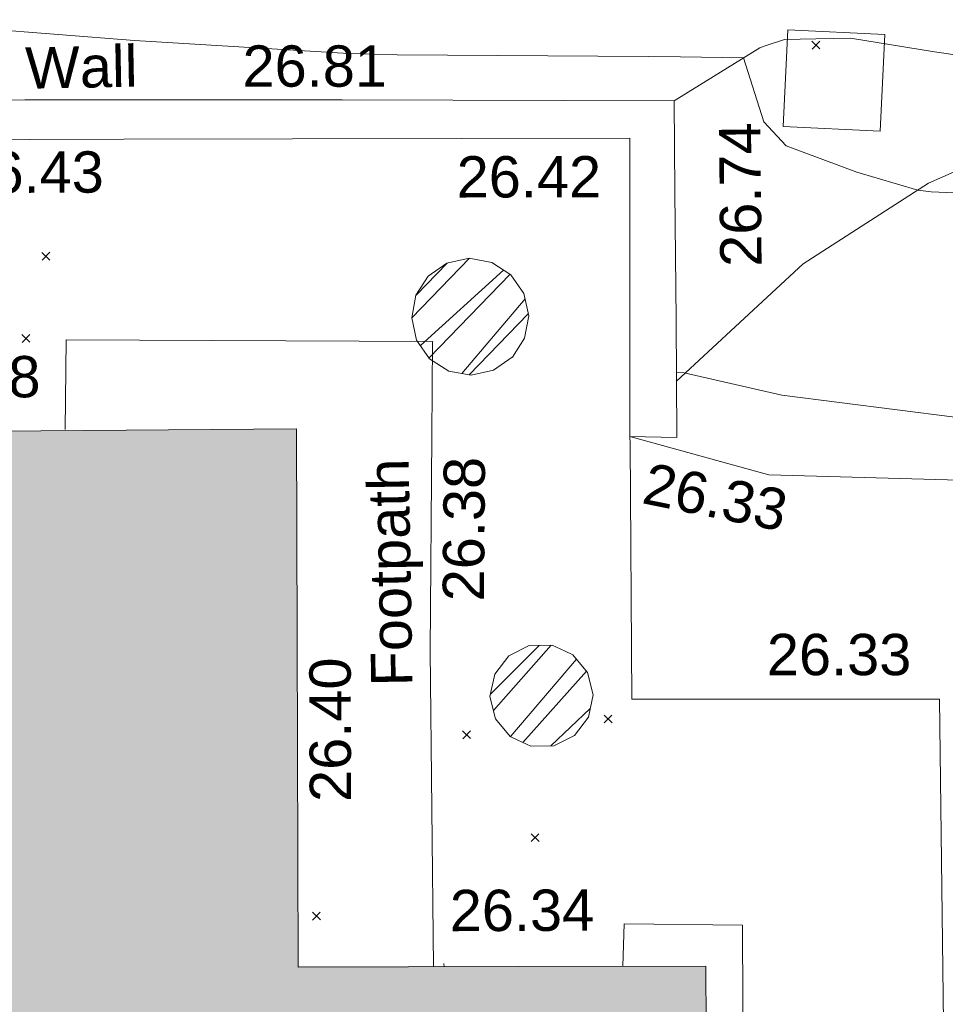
# Model space of a CAD drawing. Header units: millimetres. Extents: x -290717 to 520720, y -103372 to 287762.
# Tile 232 of 256: x 15483 to 23882, y 40261 to 49195. Entities that reach past the tile are written whole.
import ezdxf

# ---------------------------------------------------------------- set-up
doc = ezdxf.new("R2010")
doc.units = ezdxf.units.MM
doc.linetypes.add('IMPORT-HIDDEN2 _3_', pattern=[4762.5, 3175, -1587.5])
doc.linetypes.add('IMPORT-UG_ELEC_STREET LIGHTING_QLB2 _2_', pattern=[2700, 1500, -300.0000000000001, 0, -250, 150, -300.0000000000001, 0, -200])
for name, color, linetype, lineweight, true_color in [('00_TOPO_LEVEL_FLOOR', 7, 'Continuous', 9, 0x666666), ('00_UAV_BUILDING_OUTLINE', 5, 'Continuous', 9, 0x0000ff), ('00_UAV_CONCRETE', 9, 'Continuous', 9, 0x808080), ('00_UAV_FOOTPATH', 7, 'Continuous', 9, 0xa50000), ('00_UAV_PARKING', 4, 'Continuous', 9, 0x00ffff), ('00_UAV_SLOPE_BOTTOM', 30, 'Continuous', 9, 0xff7f00), ('00_UAV_SLOPE_TOP', 40, 'Continuous', 9, 0xffbf00), ('00_UAV_WALL', 7, 'Continuous', 9, 0x7c00a5), ('01_DTM_CONTOUR_MNR', 7, 'Continuous', 9, 0xa5a552), ('12333-PUM-2D-U-0001-C01 - Rev2_REVIT IMPORT_dwg', 7, 'Continuous', 9, 0x767676), ('A_RHA_Line', 7, 'Continuous', 9, 0x00a600), ('PUM-CHAMBER EXTENTS', 6, 'IMPORT-HIDDEN2 _3_', 9, 0xff00ff)]:
    doc.layers.add(name, color=color, linetype=linetype, lineweight=lineweight, true_color=true_color)
doc.layers.add('A_RHA_Detail', color=7, linetype='Continuous', lineweight=9)
doc.layers.add('GEN-TEXT', color=7, linetype='Continuous', lineweight=9)
doc.styles.add('Swis721 Lt BT_2', font='swissl.ttf', dxfattribs={"height": 375})
pattern_1 = [(45, (-533641079.65, -725615854.3560001), (-265.1650429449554, 265.1650429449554), []), (45, (-533640902.873, -725615854.3560001), (-265.1650429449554, 265.1650429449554), [])]

# ---------------------------------------------------------------- blocks, each defined once
blk = doc.blocks.new('12333-PUM-2D-U-0001-C01 - Rev2_REVIT IMPORT_dwg_MSL_FLlvl_SYM-V154-Site Location Plan Existing')
at = {"layer": '00_TOPO_LEVEL_FLOOR', "color": 254, "true_color": 0xcccccc}
blk.add_line((0, 32.65407229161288), (-8.662937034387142e-12, 38.92611017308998), dxfattribs=at)
blk = doc.blocks.new('12333-PUM-2D-U-0001-C01 - Rev2_REVIT IMPORT_dwg_MGS62954_T2_Galway_ITM_3d_Rev1-2077680-Site Location Plan Existing')
at = {"layer": '00_UAV_CONCRETE', "color": 254, "true_color": 0xcccccc, "flags": 128}
blk.add_lwpolyline([(533926088.6545001, 725603190.9009999), (533925207.6545001, 725603248.901), (533925265.3338239, 725604125.0300407), (533926146.3338239, 725604067.0300405)], close=True, dxfattribs=at)
at = {"layer": '00_UAV_FOOTPATH', "color": 254, "true_color": 0xcccccc, "flags": 128}
for points in [[(533918646.7290737, 725600615.9101255), (533918668.204597, 725601429.0645223), (533921994.3865, 725601353.3420001), (533921972.367438, 725600495.210223), (533921922.3865001, 725598547.342), (533921903.5527372, 725595681.5966684)], [(533923620.3096112, 725595656.6030484), (533923639.3864999, 725596040.3420001), (533924712.3865, 725596011.3420002), (533924665.0841174, 725592469.4554262), (533924663.3865, 725592342.3420001), (533924619.3865, 725589299.3420001), (533922789.936246, 725589319.1188885), (533920513.3147997, 725589343.7298274)]]:
    blk.add_lwpolyline(points, dxfattribs=at)
at = {"layer": '00_UAV_PARKING', "color": 254, "true_color": 0xcccccc, "flags": 128}
blk.add_lwpolyline([(533926510.9938751, 725593136.0516864), (533926535.3864999, 725598028.3420002), (533926429.1319917, 725598030.2087879), (533923746.3865, 725598077.3420001), (533923768.7465789, 725600394.040606), (533923769.3864999, 725600460.3420001), (533925024.3864999, 725600090.342), (533927292.8219781, 725599987.4551233), (533927989.5979733, 725599938.1764439), (533928596.0788122, 725599812.5038698), (533928631.5492504, 725599804.0526719), (533928844.3865, 725599753.342), (533929442.377481, 725599592.0367287), (533930033.0891588, 725599405.8316866), (533930615.4852239, 725599195.0535401), (533931188.5439563, 725598960.072066), (533931290.3865, 725598915.3420001), (533933277.5111652, 725597989.0057757), (533933300.3865, 725597978.3420001), (533934788.1569347, 725597257.4732054), (533936219.0270463, 725596442.1863976), (533937659.0337666, 725595588.449774)], dxfattribs=at)
at = {"layer": '00_UAV_SLOPE_BOTTOM', "color": 254, "true_color": 0xcccccc, "flags": 128}
blk.add_lwpolyline([(533929966.4803386, 725603324.2740483), (533928529.3864999, 725603588.3420001), (533926592.3865001, 725603904.342), (533925833.3864999, 725604040.3420001), (533925517.3864999, 725604041.3420001), (533925235.3864999, 725604037.342), (533925057.5649073, 725603983.051337), (533925009.3865001, 725603968.3420001), (533924222.6545001, 725603500.9010001)], dxfattribs=at)
at = {"layer": '00_UAV_SLOPE_TOP', "color": 254, "true_color": 0xcccccc, "flags": 128}
blk.add_lwpolyline([(533924199.9396824, 725600956.6063603), (533925368.3865001, 725601999.342), (533926519.3864999, 725602713.342), (533927298.3865, 725603041.3420001), (533928084.3865, 725603182.342), (533928454.8861505, 725603210.2820386), (533929966.4803386, 725603324.2740483)], dxfattribs=at)
at = {"layer": '00_UAV_WALL', "color": 254, "true_color": 0xcccccc, "flags": 128}
blk.add_lwpolyline([(533910059.0821864, 725603731.3582332), (533914414.4344202, 725603650.5356277), (533915058.2977064, 725603644.0174443), (533918332.854583, 725603610.867296), (533920057.6160266, 725603580.4792649), (533921211.1576307, 725603560.1553771), (533924222.6545001, 725603500.9010001), (533924215.5876652, 725602671.0051551), (533924205.75851, 725601516.7154039), (533924194.6359102, 725600446.0755293), (533923769.3864999, 725600460.3420001), (533923809.3340144, 725602761.9987869), (533923816.3864999, 725603168.3420001), (533919223.5992354, 725603239.2079314), (533918372.3864999, 725603252.342), (533914223.9812308, 725603290.0367395), (533914190.3865001, 725603290.3420001), (533910009.0821863, 725603341.3582332)], dxfattribs=at)
at = {"layer": '01_DTM_CONTOUR_MNR', "color": 254, "true_color": 0xcccccc, "flags": 128}
for points in [[(533927298.5123316, 725602586.2610683), (533926541.4900153, 725602634.0872192), (533926420.0000001, 725602650), (533925869.1484283, 725602824.9814299), (533925232.662771, 725603072.9471028), (533925034.4309816, 725603294.3356107), (533924860.0000001, 725603880), (533924289.1262967, 725603896.8361473), (533923994.1841923, 725603905.9879947), (533921719.0059365, 725603960.8114377), (533921277.1822208, 725603980.5109369), (533919335.6862189, 725604133.5953648), (533917950.6183916, 725604266.0140315)], [(533937745.7184467, 725595971.5236806), (533936369.870003, 725596712.1323738), (533935049.5187287, 725597492.237784), (533934864.4060457, 725597595.9545697), (533933509.9138166, 725598297.410005), (533933168.3407066, 725598458.849727), (533931354.4325013, 725599307.5712576), (533931265.8110172, 725599352.0227594), (533930755.7757956, 725599576.7012676), (533930242.5375597, 725599795.224327), (533930068.7628262, 725599861.0583407), (533929551.4790738, 725600033.4928374), (533929504.9801331, 725600047.313012), (533928979.0420012, 725600189.2742867), (533928771.2687798, 725600248.7981148), (533928522.1261771, 725600314.6822765), (533928003.9524166, 725600442.2869991), (533927871.9859825, 725600470.2079058), (533927291.7465867, 725600522.7089529), (533927133.8623745, 725600541.5510927), (533926720.3811845, 725600586.3196977), (533925152.5697669, 725600813.4521562), (533924270.0000001, 725601030.0000001), (533924200.7779349, 725601037.2949094)]]:
    blk.add_lwpolyline(points, dxfattribs=at)
at = {"xscale": 4.94, "yscale": 4.94, "zscale": 4.94}
blk.add_blockref('12333-PUM-2D-U-0001-C01 - Rev2_REVIT IMPORT_dwg_MSL_FLlvl_SYM-V154-Site Location Plan Existing', (533921998.6545001, 725595518.9010001), dxfattribs=at)
at = {"layer": '00_UAV_BUILDING_OUTLINE', "color": 251, "true_color": 0x666666, "char_height": 375, "width": 1495.902363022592, "attachment_point": 1, "line_spacing_factor": 1.005061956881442, "style": 'Swis721 Lt BT_2'}
for s, insert, rotation in [('26.48', (533917121.8165274, 725601298.9038701), 359.44975705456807), ('26.40', (533920806.4594414, 725597196.1177157), 89.16591115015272), ('26.34', (533922062.0488105, 725596377.1229969), 359.165911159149)]:
    blk.add_mtext(s, dxfattribs=dict(at, insert=insert, rotation=rotation))
at = {"layer": '00_UAV_FOOTPATH', "color": 251, "true_color": 0x666666, "char_height": 375, "attachment_point": 1, "line_spacing_factor": 1.005061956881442, "style": 'Swis721 Lt BT_2'}
for s, insert, width, rotation in [('Footpath', (533921382.7242699, 725598231.1739028), 2436.183848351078, 90), ('26.38', (533922043.3830208, 725598997.7329532), 1495.902363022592, 88.53015284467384)]:
    blk.add_mtext(s, dxfattribs=dict(at, insert=insert, width=width, rotation=rotation))
at = {"layer": '00_UAV_PARKING', "color": 251, "true_color": 0x666666, "char_height": 375, "width": 1495.902363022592, "attachment_point": 1, "line_spacing_factor": 1.005061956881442, "style": 'Swis721 Lt BT_2'}
for insert, rotation in [((533923935.92558, 725600223.7983155), 347.55806943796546), ((533924980.4285652, 725598649.4579921), 358.9934727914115)]:
    blk.add_mtext('26.33', dxfattribs=dict(at, insert=insert, rotation=rotation))
at = {"layer": '00_UAV_WALL', "color": 251, "true_color": 0x666666, "char_height": 375, "attachment_point": 1, "line_spacing_factor": 1.005061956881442, "style": 'Swis721 Lt BT_2'}
for s, insert, width, rotation in [('Wall', (533918341.4651361, 725604086.718977), 1130.237340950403, 0.13409317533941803), ('26.81', (533920316.3011745, 725604071.2280383), 1495.902363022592, 358.99062806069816), ('26.74', (533924615.9651907, 725601984.6657331), 1495.902363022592, 89.51211946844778), ('26.43', (533917729.8085541, 725603151.4326587), 1495.902363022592, 359.1700350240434), ('26.42', (533922241.4301403, 725603032.2075387), 1495.902363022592, 359.03368499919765)]:
    blk.add_mtext(s, dxfattribs=dict(at, insert=insert, width=width, rotation=rotation))
blk = doc.blocks.new('12333-PUM-2D-U-0001-C01 - Rev2_REVIT IMPORT_dwg-1620468-Site Location Plan Existing')
at = {"layer": 'PUM-CHAMBER EXTENTS', "true_color": 0xffaaff}
h = blk.add_hatch(dxfattribs=at)
h.set_pattern_fill('FP_3', color=211, style=0, pattern_type=2)
h.set_pattern_definition(pattern_1)
h.paths.add_polyline_path([(281259.8501528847, -14811.18673598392), (281462.7988708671, -14770.81772603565), (281635.2358362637, -14655.27979482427), (281749.8117001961, -14483.8048967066), (281790.1807101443, -14280.85617872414), (281749.811700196, -14077.90746074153), (281634.8504861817, -13905.85584542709), (281462.7988708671, -13790.89463141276), (281259.8501528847, -13750.52562146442), (281056.9014349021, -13790.89463141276), (280884.4644695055, -13906.43256262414), (280769.8886055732, -14077.90746074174), (280729.5195956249, -14280.85617872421), (280769.8886055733, -14483.80489670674), (280884.8498195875, -14655.85651202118), (281056.9014349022, -14770.81772603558)])
h = blk.add_hatch(dxfattribs=at)
h.set_pattern_fill('FP_3', color=211, style=0, pattern_type=2)
h.set_pattern_definition(pattern_1)
h.paths.add_polyline_path([(281742.2612437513, -18186.39948684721), (281950.4390619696, -18186.39948684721), (282138.0007952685, -18096.07451665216), (282267.7975419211, -17933.31454438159), (282314.1214645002, -17730.35617859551), (282267.7975419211, -17527.39781280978), (282138.0007952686, -17364.63784053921), (281950.4390619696, -17274.31287034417), (281737.8930102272, -17276.41650073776), (281554.6995104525, -17364.637840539), (281424.9027637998, -17527.39781280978), (281378.5788412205, -17730.35617859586), (281424.9027637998, -17933.31454438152), (281575.0058476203, -18105.85353323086), (281734.4318874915, -18182.62906759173)])
at = {"layer": 'GEN-TEXT', "color": 253, "true_color": 0xaaaaaa}
for p, q in [((284403.9948137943, -11906.71151771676), (284474.7054919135, -11836.00083959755)), ((284474.7054919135, -11906.71151771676), (284403.9948137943, -11836.00083959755)), ((277383.9948137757, -13699.71151778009), (277454.7054918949, -13629.00083966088)), ((277454.7054918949, -13699.71151778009), (277383.9948137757, -13629.00083966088)), ((277188.9948138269, -14442.71151768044), (277259.7054919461, -14372.00083956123)), ((277259.7054919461, -14442.71151768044), (277188.9948138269, -14372.00083956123)), ((282410.9948137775, -17987.71151772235), (282481.7054918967, -17917.00083960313)), ((282481.7054918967, -17987.71151772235), (282410.9948137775, -17917.00083960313)), ((281124.9948138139, -18108.71151776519), (281195.705491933, -18038.00083964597)), ((281195.705491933, -18108.71151776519), (281124.9948138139, -18038.00083964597)), ((281729.9948137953, -19052.71151766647), (281800.7054919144, -18982.00083954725)), ((281800.7054919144, -19052.71151766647), (281729.9948137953, -18982.00083954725)), ((279733.9948138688, -19729.71151769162), (279804.705491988, -19659.0008395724)), ((279804.705491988, -19729.71151769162), (279733.9948138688, -19659.0008395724))]:
    blk.add_line(p, q, dxfattribs=at)
at = {"layer": 'PUM-CHAMBER EXTENTS', "color": 211, "linetype": 'Continuous', "true_color": 0xffaaff, "flags": 128}
for points in [[(281790.1807101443, -14280.85617872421), (281749.811700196, -14077.9074607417), (281634.8504861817, -13905.85584542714), (281462.7988708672, -13790.89463141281), (281259.8501528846, -13750.52562146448), (281056.9014349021, -13790.89463141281), (280884.8498195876, -13905.85584542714), (280884.4644695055, -13906.43256262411), (280769.8886055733, -14077.9074607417), (280729.5195956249, -14280.85617872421), (280769.8886055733, -14483.80489670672), (280884.8498195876, -14655.85651202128), (281056.9014349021, -14770.8177260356), (281259.8501528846, -14811.18673598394), (281462.7988708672, -14770.8177260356), (281634.8504861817, -14655.85651202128), (281635.2358362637, -14655.27979482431), (281749.811700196, -14483.80489670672)], [(282314.1214645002, -17730.35617859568), (282267.7975419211, -17527.3978128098), (282138.0007952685, -17364.63784053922), (282068.6014830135, -17331.21689315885), (281950.4390619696, -17274.31287034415), (281742.2612437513, -17274.31287034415), (281554.6995104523, -17364.63784053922), (281424.9027637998, -17527.3978128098), (281378.5788412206, -17730.35617859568), (281424.9027637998, -17933.31454438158), (281554.6995104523, -18096.07451665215), (281624.0988228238, -18129.49546403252), (281742.2612437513, -18186.39948684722), (281950.4390619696, -18186.39948684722), (282138.0007952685, -18096.07451665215), (282267.7975419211, -17933.31454438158)]]:
    blk.add_lwpolyline(points, close=True, dxfattribs=at)
blk.add_blockref('12333-PUM-2D-U-0001-C01 - Rev2_REVIT IMPORT_dwg_MGS62954_T2_Galway_ITM_3d_Rev1-2077680-Site Location Plan Existing', (-533641079.6498471, -725615854.3561786))

msp = doc.modelspace()

# ---------------------------------------------------------------- hatches: boundary and pattern name
at = {"layer": 'A_RHA_Detail', "true_color": 0xc0c0c0}
h = msp.add_hatch(color=9, dxfattribs=at)
h.paths.add_polyline_path([(-80880.60083898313, -68502.79057078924), (-80400.86592458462, -68483.4150911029), (-80400.86592458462, -62984.64684182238), (-24474.85765180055, -63009.32043784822), (-24456.14471274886, -50840.30023854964), (-36622.55041054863, -50831.65104346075), (-36622.5504104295, -44228.57792609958), (-50959.05265825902, -44213.68205212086), (-50959.05265825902, -42573.78171509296), (-54563.93258049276, -42571.21897729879), (-54565.69773355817, -45054.17447471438), (-92408.82109324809, -45027.27149617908), (-92411.78875845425, -49201.74309219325), (-100061.9988811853, -49201.74309219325), (-100052.221444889, -64852.82557835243), (-86120.90825231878, -64852.82557835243), (-86092.16626519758, -62957.90041523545), (-84861.10047611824, -62957.90041520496), (-84854.79054275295, -68240.10973718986), (-80870.60226895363, -68240.10973718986)])
h.paths.add_polyline_path([(-137238.9269955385, -68461.93840922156), (-132719.7426408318, -68433.06336920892), (-132847.0731201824, -62850.0428228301), (-130454.6837966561, -62916.63108081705), (-130498.2830220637, -61355.8539363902), (-117581.136331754, -61423.42893434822), (-117492.3908565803, -49183.91309186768), (-125136.5200282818, -49178.47881939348), (-125133.5727033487, -45032.61887132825), (-163007.1824077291, -45005.69421944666), (-163007.1824077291, -44090.29634113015), (-163123.8521375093, -44090.21339942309), (-163122.6389897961, -42383.751842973), (-166563.8543420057, -42383.75184295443), (-166565.0349082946, -44044.3982420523), (-193158.4656786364, -44025.49275802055), (-193195.152889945, -62863.6565097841), (-137269.7106414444, -62916.63108078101), (-137254.3708868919, -65679.90523788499)])
h.paths.add_polyline_path([(120310.9497607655, -32334.2823016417), (120312.4652266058, -31610.73011961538), (133451.2244789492, -31638.24899384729), (133469.2230092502, -19717.98315777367), (121295.7536929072, -19692.48606427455), (121319.8434528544, -8190.941560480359), (112277.0825929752, -8172.001674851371), (112263.1769726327, -14811.12345451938), (78285.85310969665, -14739.95861435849), (78292.82277619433, -8167.077575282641), (76545.55099677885, -8163.40371230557), (69355.76844230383, -8152.931592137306), (69353.66597202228, -9156.746357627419), (68372.60878942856, -9154.691552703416), (68372.60878942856, -13705.52853212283), (69333.72334743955, -13707.54156767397), (69325.07112544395, -16249.53369225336), (66623.4489111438, -16249.53369225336), (66619.79243932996, -17995.29925522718), (65989.07757491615, -17995.29925522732), (65985.44262769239, -19730.78799479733), (57152.23993372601, -19712.28702423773), (57127.42535098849, -31559.89461998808), (70277.87165423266, -31587.43801817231), (70277.87165428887, -32271.74147154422), (78263.96947906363, -32285.12944888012), (78266.62669288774, -31019.79372153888), (112335.8856506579, -31091.15111856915), (112335.8856506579, -32317.57330550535), (119781.4233959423, -32333.17321910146)])
h.paths.add_polyline_path([(7503.71740934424, -1791.43926322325), (15482.43097389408, -674.0213230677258), (15484.0826184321, 148.1327206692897), (56188.28042539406, 205.5276654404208), (56155.8432600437, 14338.31663138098), (18016.62665932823, 14236.4814953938), (17967.9025208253, 34313.18372075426), (21727.10644861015, 34324.06926249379), (21708.9097307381, 40608.10218319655), (18009.66447156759, 40608.10218325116), (17995.54603703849, 45483.75063445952), (9770.084212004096, 45420.63294734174), (3966.216019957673, 45443.14492469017), (3984.771235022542, 14176.56786831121), (1023.062455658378, 14176.56786840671), (-276.5134647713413, 14190.52623465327), (-231.6790044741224, 5976.811441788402), (-226.4491536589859, 193.7444677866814), (1220.250839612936, 179.5999159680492), (7477.609307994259, 143.2867556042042), (7488.638446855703, -674.0213230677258)])
h.paths.add_polyline_path([(77755.59663317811, 53.47451145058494), (77729.51881611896, 1699.844979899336), (94464.47132486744, 1659.976083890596), (94606.37913471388, 17991.39023626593), (88810.41901146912, 18015.03260816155), (88799.89418497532, 14436.74271609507), (69413.88950349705, 14457.87738898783), (69377.35724448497, 99.62816357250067), (70760.85642036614, 92.0068082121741)])
h.paths.add_polyline_path([(61252.12079698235, 46453.95617369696), (105774.7348988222, 46472.68783510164), (105768.2642197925, 61852.61234310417), (92285.13876306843, 61852.61234310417), (92308.59670397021, 65784.30757142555), (96107.46680002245, 65767.6044524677), (96059.6808111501, 75209.20847378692), (101084.8427276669, 75071.88872768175), (104988.0046543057, 74765.36560410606), (108403.6894220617, 74363.84089439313), (112009.2703903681, 73787.25420864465), (115645.3524814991, 73049.69667210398), (116890.8108050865, 72761.69136255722), (120208.9929832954, 71893.18353872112), (120865.241739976, 71703.68487155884), (124135.6329505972, 70669.67317909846), (127435.6253142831, 69480.50055823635), (127820.4368655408, 69394.93141813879), (128274.3081769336, 69331.69585757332), (128731.879114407, 69306.66104520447), (129189.9401456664, 69320.00258265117), (129645.2782985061, 69371.62688830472), (130094.6997111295, 69461.17185607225), (130535.0520071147, 69588.00939078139), (130963.2464342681, 69751.2498188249), (131376.279516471, 69949.74812593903), (131771.254123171, 70182.11198906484), (132162.5575600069, 70460.54046602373), (132496.0921582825, 70741.69081117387), (132820.8713676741, 71064.98072578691), (133117.4593294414, 71414.31364276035), (133383.77568926, 71787.23923958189), (133616.5473239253, 72178.53728446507), (133817.1647262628, 72590.54524901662), (133982.6025969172, 73017.89547517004), (134111.7005086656, 73457.59040804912), (134203.5529320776, 73906.545904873), (134257.5155882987, 74361.61286220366), (134272.5462649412, 74819.59931534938), (134250.5259874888, 75277.29281749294), (134189.6227572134, 75731.48297750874), (134090.9274700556, 76178.98397761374), (133955.1324028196, 76616.65691996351), (133783.1900598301, 77041.4318434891), (133576.3064937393, 77450.3292564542), (133335.9328436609, 77840.48103831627), (133063.7551572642, 78209.15055536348), (132761.6825665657, 78553.75185442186), (132431.8338935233, 78871.86780505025), (132076.5227904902, 79161.26705200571), (131698.2415079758, 79419.91966864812), (131299.6434187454, 79646.01139199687), (131093.5942456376, 79746.34209763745), (132146.0467355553, 83110.22226149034), (122787.763295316, 86282.54285521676), (121604.3555410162, 82800.35918872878), (117095.9864226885, 83870.84033788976), (116841.9598400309, 83526.35449576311), (116120.5435466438, 91221.9361197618), (110237.7341284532, 91274.27491024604), (110194.3680786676, 90435.39030217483), (104988.0046543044, 90486.49901569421), (104973.2761846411, 94309.82427956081), (103746.1314668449, 94309.82427962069), (103839.9937121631, 122852.1474272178), (96365.09202303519, 122931.9599471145), (96350.3400238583, 123952.416858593), (104555.5505249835, 123902.1925258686), (104607.3234457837, 120248.5396157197), (125502.5015002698, 120134.193340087), (125662.0200253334, 137657.3796883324), (114479.5865733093, 137699.2256881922), (114382.3062641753, 129149.9458158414), (104644.1590035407, 129187.997507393), (104577.9931702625, 126217.3903165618), (101184.4926405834, 126159.1566967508), (101264.6166812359, 135959.2655565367), (89967.23177303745, 135988.8856164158), (89927.63362986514, 125823.6463181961), (93630.53562299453, 125840.7948842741), (93580.6568888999, 122931.9599471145), (88697.38835373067, 122904.7310127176), (88679.38989541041, 95739.0914377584), (86378.25848993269, 95739.0914377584), (86378.18187189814, 96178.10083375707), (83279.5074328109, 96200.92083330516), (83273.62493422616, 95735.74732136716), (70169.67509616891, 95733.22421950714), (70166.2684274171, 96272.07409350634), (66674.99731291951, 96257.14073659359), (66654.74538556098, 95755.71092140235), (65784.77231076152, 95755.71092140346), (65887.65094981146, 117470.6305650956), (53473.34271625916, 117487.9046429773), (53434.44066306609, 98570.4634906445), (40649.41626913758, 98570.46349066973), (40610.16711556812, 94406.01479082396), (38853.82372865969, 94410.36303444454), (38848.65589191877, 89463.65332732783), (40612.46601909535, 89518.45976927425), (40665.38257359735, 86257.73741131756), (38372.19584673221, 86305.7230928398), (38369.79373532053, 76901.0507917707), (50937.95125076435, 76944.40198877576), (50922.88567283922, 74598.78180893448), (56484.90611318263, 74588.85093774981), (56484.9061131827, 75194.85181998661), (92465.40372273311, 75233.02581663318), (92645.92783659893, 71766.64845097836), (89810.5550181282, 69362.83965827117), (85313.16173971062, 69360.94750424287), (85313.16173971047, 66907.40508090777), (75210.14498260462, 66903.15451592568), (75210.14498260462, 63815.70944554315), (70819.40014306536, 63815.70999204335), (70819.21601502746, 64253.35708063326), (69456.8341568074, 64253.35708063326), (69455.71957374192, 66901.99623168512), (61303.3285675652, 66898.56680686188), (61304.56054652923, 63970.32021231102), (70500.41048205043, 63970.32021223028), (70500.40885431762, 61852.59006210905), (61245.64388480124, 61848.69637492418), (61252.12079698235, 46455.07044720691)])
h.paths.add_polyline_path([(-17153.16561239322, 48569.32684293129), (-17153.16561227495, 60770.38083690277), (-29362.88357762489, 60774.7042869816), (-29362.88357762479, 67399.20394583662), (-43507.25361058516, 67405.01911302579), (-43488.53133082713, 69093.07334179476), (-45766.41866234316, 69109.32868391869), (-45794.34620035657, 67405.01911302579), (-47272.11273197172, 67404.21245453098), (-47272.44887636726, 66454.91798912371), (-86004.56386335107, 66468.6329952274), (-86006.66970790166, 60521.58362724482), (-92662.8772251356, 60521.58362724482), (-92666.53762789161, 50184.35611936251), (-79752.016597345, 50179.78302554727), (-79752.016597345, 48591.49323813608), (-17157.71631240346, 48569.32845421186)])
h.paths.add_polyline_path([(-201056.4185879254, 48628.75479108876), (-138377.9751621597, 48634.64535782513), (-138377.9751621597, 50133.28202330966), (-125467.710581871, 50134.49533928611), (-125468.6909603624, 60566.19036866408), (-132186.8595615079, 60565.86652591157), (-132187.4203588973, 66533.01978768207), (-170643.3098734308, 66805.61809689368), (-170643.3098732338, 67738.78475851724), (-200340.0100486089, 67488.93693767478), (-200348.7175167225, 60827.7802510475), (-201057.5650552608, 60827.71357562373), (-201056.6510294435, 51102.0431337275)])
h.paths.add_polyline_path([(-240051.5126725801, 54769.1949116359), (-239444.4902595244, 54811.10754483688), (-239186.5396225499, 54841.92927608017), (-238764.8191578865, 54940.98166103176), (-238382.4735933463, 55122.46891391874), (-237990.3402229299, 55354.87497237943), (-237269.2031026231, 55936.21514997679), (-237030.2712443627, 56228.66101920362), (-236793.0039600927, 56569.31473977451), (-236554.5880579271, 57004.26389721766), (-236432.7219585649, 57267.46508911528), (-236300.0815274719, 57753.26239002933), (-236250.7285154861, 58017.17885687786), (-236235.6490610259, 58516.21786795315), (-236233.2538430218, 58987.85640057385), (-236213.702979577, 59823.48083772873), (-236363.8287856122, 59820.8603820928), (-236634.0279869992, 60698.06075831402), (-236391.9547756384, 61432.1972634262), (-236225.4740089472, 61435.10319604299), (-236201.6036570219, 62637.68779599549), (-232563.5271750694, 62639.28734435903), (-232563.5271750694, 63049.03842407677), (-232732.1945866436, 63049.15302221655), (-232860.1521278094, 63457.9589027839), (-232731.6068089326, 63914.24862701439), (-232560.8209657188, 63914.24862701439), (-232521.9864006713, 70597.99604498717), (-240628.6947850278, 70598.85496274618), (-240629.7923196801, 72350.98321581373), (-246412.6011213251, 72347.36085937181), (-246412.6011213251, 70616.45923939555), (-254449.5805725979, 70618.60952619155), (-254454.637144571, 70754.06491724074), (-254469.7140363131, 73191.6627625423), (-263883.2532625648, 73267.83063692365), (-263902.4181505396, 68260.74348557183), (-263714.8217520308, 68259.82096576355), (-263552.9672900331, 67819.6543439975), (-263719.0883117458, 67392.20684197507), (-263913.629869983, 67392.20684288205), (-263956.7001914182, 58633.76423459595), (-260181.1963171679, 58611.22607638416), (-260192.3146984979, 56354.25111578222), (-257184.684388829, 56339.46086010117), (-257213.4419958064, 57092.93866025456), (-257338.5163846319, 57093.27331227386), (-257471.0109295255, 57531.7457231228), (-257338.5163845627, 58062.22513700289), (-257203.4956297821, 58064.06881293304), (-257173.5751889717, 58598.54056827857), (-256478.2273617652, 58575.27357918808), (-256478.2273617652, 58788.51859477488), (-256013.0091299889, 58911.92701537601), (-255397.0786589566, 58780.99767608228), (-255397.0786664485, 58595.98242230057), (-243809.8853614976, 58585.92793205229), (-243805.3570672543, 58352.04527760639), (-243740.9394682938, 57884.52572396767), (-243619.083060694, 57421.84877501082), (-243424.3877541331, 56943.65915328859), (-243247.1437899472, 56608.24157716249), (-243003.0710577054, 56249.99021479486), (-242732.2093200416, 55932.75703086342), (-242371.7230179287, 55603.12658814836), (-242141.2551255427, 55424.88676771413), (-241804.9643038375, 55216.88439829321), (-241529.464082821, 55077.02869058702), (-241100.6275144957, 54917.18295005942), (-240836.2134980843, 54840.82833179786), (-240453.4486196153, 54788.6078413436), (-240203.3756532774, 54776.52967577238)])
h.paths.add_polyline_path([(40276.69022620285, 59895.3641775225), (40328.62676026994, 69196.9439153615), (36588.99968782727, 69217.82459101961), (36619.46637569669, 74674.25962431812), (32264.36460075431, 74687.02318924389), (32233.48293864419, 69156.26826309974), (11916.69390488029, 69269.70959690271), (11966.66200108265, 78218.75165977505), (29087.50901742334, 78123.15526811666), (29143.44567202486, 88141.13700481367), (15719.34879623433, 88216.09212957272), (15732.60379610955, 90589.99788900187), (4594.294101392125, 90652.19003492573), (4525.129359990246, 78265.12250452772), (10096.76365550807, 78234.01258734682), (10077.43887221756, 74773.03821913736), (4547.641142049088, 74803.91453678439), (4465.579974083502, 60107.16002351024), (19125.89094757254, 60025.30234268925), (19139.86249371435, 62527.53804648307), (31738.59196305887, 62457.19146407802), (31724.55430855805, 59943.11609818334), (38369.79364222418, 59906.01157297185)])
h.paths.add_polyline_path([(-246083.0241259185, 72334.29150213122), (-246083.0594797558, 72334.30275087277), (-246208.2905500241, 72334.29150213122)])
h.paths.add_polyline_path([(-114575.3004830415, 112178.0758696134), (-114575.3246436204, 112178.0758696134), (-114707.2752166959, 115801.5811617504)])
h.paths.add_polyline_path([(-154699.9178766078, 101760.4080976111), (-114382.0503338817, 101776.0542915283), (-114382.0503338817, 106926.936016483), (-113755.641395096, 106927.1791078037), (-113757.5507412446, 111847.2721532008), (-114431.6837526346, 111847.2721532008), (-114431.8098651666, 112178.075869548), (-114575.3004830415, 112178.0758696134), (-114578.9984943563, 121707.2390834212), (-123056.9849702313, 121707.2390834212), (-123068.8201032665, 156452.7036899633), (-119381.2340625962, 156454.1347343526), (-119381.2340625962, 160165.8603541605), (-115501.031452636, 160167.3661472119), (-115503.3750945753, 166206.5793118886), (-132411.7987151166, 166599.6604729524), (-132411.8243306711, 166665.6603411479), (-135275.0124468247, 166664.5489553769), (-135275.0124468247, 166628.1883102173), (-135911.3205077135, 166628.1944503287), (-135911.3479256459, 166352.1604668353), (-152521.1633846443, 166345.7145607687), (-152518.3680955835, 159142.6836790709), (-150699.3133726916, 159117.9265656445), (-150755.6690356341, 122560.6912032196), (-151059.2005266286, 122560.6912032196), (-151061.0981347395, 121302.4374931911), (-154138.3148337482, 121372.6012653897), (-154138.3148337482, 121865.183451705), (-154704.3888425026, 121867.2611370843), (-154688.5451973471, 119352.3937021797), (-154745.5933227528, 119352.3715636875), (-154745.5763474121, 118722.1532660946), (-160794.1544526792, 118748.744283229), (-160794.1544527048, 119410.5425977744), (-163852.1622693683, 119422.408321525), (-163855.0715294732, 118762.2003111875), (-167568.6765459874, 118778.5256058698), (-166634.6619849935, 124395.1277019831), (-166843.6206842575, 124471.2090400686), (-167568.6765459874, 124707.6250904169), (-168028.2173235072, 124841.3808643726), (-168630.5006276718, 124991.3056740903), (-169238.2056070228, 125117.4693074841), (-169850.3952285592, 125219.6772877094), (-170466.1255403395, 125297.7720169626), (-171089.1102599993, 125351.8553033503), (-171704.4065937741, 125381.1774254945), (-172325.0479971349, 125386.3595015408), (-172782.2248668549, 125374.5832363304), (-173401.7764236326, 125337.4554476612), (-174019.3926983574, 125276.0328036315), (-174634.1213722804, 125190.4100127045), (-175245.0145766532, 125080.7190996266), (-176047.1958093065, 124895.7675261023), (-176665.4852587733, 124724.7228134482), (-177045.3001228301, 124609.1129151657), (-177631.5127793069, 124405.2077276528), (-176665.4852586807, 118818.5158793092), (-177558.9402083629, 118822.4435769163), (-177662.2853368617, 125263.4341236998), (-176365.3912352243, 126542.9270807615), (-159462.2970490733, 126319.9103917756), (-157057.7396790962, 128609.0850976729), (-157060.6673204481, 136153.1661957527), (-158638.8016610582, 137740.2441626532), (-159352.3735831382, 137740.2441626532), (-161634.4140635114, 140201.1078539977), (-168727.9404946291, 140256.8191147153), (-171035.0401162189, 137942.884730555), (-174184.1459014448, 137942.884730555), (-176460.1168228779, 140292.2858551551), (-177341.68569345, 140292.285855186), (-177341.7114445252, 140358.4281613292), (-183428.5803825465, 140356.0660244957), (-185921.6385984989, 137917.4639097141), (-185921.6385985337, 131757.309115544), (-186906.8767412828, 131756.9267734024), (-187725.3914540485, 130809.9989183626), (-187724.0588902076, 127376.1828149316), (-186481.0281350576, 126304.557648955), (-186479.4846755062, 122327.2959175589), (-185176.2828158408, 121059.4673825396), (-180304.1129154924, 121059.4673825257), (-180304.1136492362, 118802.0484409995), (-193555.3706955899, 118802.0484409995), (-193555.3686998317, 133117.8341649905), (-192593.6442938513, 133118.2073819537), (-192593.6442938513, 134200.8158367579), (-192224.6284783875, 134200.9592041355), (-192225.5653014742, 136615.0101267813), (-192595.0012461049, 136615.0101267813), (-192595.4357332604, 137734.4745166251), (-193589.2709668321, 137734.4746851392), (-193589.2685988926, 147474.5705834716), (-193163.2062206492, 147492.8644728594), (-192606.8095195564, 147551.4951472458), (-192359.9383250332, 147589.5931622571), (-192199.8207947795, 147616.5827293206), (-191882.7548926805, 147682.9245600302), (-191568.5380071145, 147761.6632019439), (-191020.2573150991, 147932.4221712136), (-190950.5841382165, 147955.8263236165), (-190647.7999969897, 148070.951423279), (-190349.769078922, 148197.8750093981), (-190056.9509284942, 148336.4013817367), (-189769.7970512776, 148486.316942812), (-189375.4954991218, 148717.2624196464), (-189132.9060261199, 148873.2749095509), (-188867.5421091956, 149059.0543930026), (-188609.6764469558, 149255.1087866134), (-188354.9814056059, 149465.3525772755), (-188079.6339208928, 149713.8792482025), (-187884.9836199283, 149901.8220103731), (-187538.2510284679, 150274.4802367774), (-187446.2998447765, 150378.396083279), (-187241.3270201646, 150629.2310214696), (-187046.3599558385, 150887.9197697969), (-186861.699277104, 151154.0634500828), (-186546.1373636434, 151669.8298752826), (-186524.4196769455, 151707.063245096), (-163675.289831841, 151669.8298752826), (-163687.5843044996, 148134.0767945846), (-157303.6541541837, 148136.4921063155), (-157303.6541541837, 155759.9150161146), (-157557.4317586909, 155765.0384228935), (-157555.9168973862, 166678.0466575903), (-187009.2021991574, 166699.7464767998), (-187013.0952111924, 162054.4009359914), (-188707.1775469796, 162044.5925187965), (-188705.9961893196, 155021.5333641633), (-188737.9999316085, 154650.5326603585), (-188799.0133970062, 154283.1866125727), (-188857.2045401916, 154035.4341107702), (-188966.1106131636, 153679.3368924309), (-189102.6200311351, 153332.8820747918), (-189265.8911677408, 152998.2056672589), (-189454.9174010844, 152677.3710606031), (-189645.2484685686, 152421.322012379), (-189916.9563410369, 152104.2450531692), (-190212.7041973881, 151809.4634871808), (-190530.6686598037, 151538.7947475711), (-190868.889367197, 151293.9075915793), (-191225.2810786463, 151076.3118324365), (-191597.6465194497, 150887.3490190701), (-192092.8415776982, 150682.5621956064), (-192485.2937347, 150569.6612301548), (-192903.8930807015, 150482.2408890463), (-193187.215491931, 150440.8868273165), (-193594.1866364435, 150407.1257787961), (-193594.5953882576, 151459.989522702), (-205369.2399268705, 151455.4201248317), (-205354.452352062, 113350.0822379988), (-207187.1580384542, 113349.3709450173), (-207184.3024929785, 105991.0636522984), (-205312.8709512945, 105991.0636522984), (-205311.2365670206, 101769.6553082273), (-175488.645120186, 101781.2285901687), (-175488.645120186, 110889.6985621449), (-154703.462766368, 110897.5679794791), (-154700.5193329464, 103310.2697088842)])
h.paths.add_polyline_path([(193735.9435692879, 113047.8274775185), (208865.0938716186, 114991.026643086), (208976.1154122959, 114126.6471161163), (216447.8967330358, 115086.3281915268), (216038.7305308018, 118271.970241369), (232648.5073383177, 120405.3421627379), (233425.9936153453, 114352.0734369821), (240632.2017567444, 115277.6440986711), (239854.8412683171, 121329.9334728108), (256406.8682407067, 123455.8879629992), (257091.7572256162, 118089.1198988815), (264572.287122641, 119040.8180953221), (261877.8350554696, 138524.7609215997), (259178.7147038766, 138221.6086023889), (259197.3483654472, 137439.0084132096), (254686.1480587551, 136897.0007613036), (255412.6810205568, 131314.8303174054), (240852.7447965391, 129522.4514055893), (239771.0426540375, 137918.8519126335), (240649.582243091, 138010.1984551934), (240062.3063116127, 142776.6750342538), (239165.7694641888, 142685.0143484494), (237630.9646614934, 151018.3171733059), (266172.8791088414, 154560.7889781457), (271297.187694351, 142612.4006970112), (276531.7397502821, 144861.0987145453), (274941.5029779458, 148527.903728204), (302074.530765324, 160134.9084326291), (300215.9323773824, 164320.1841173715), (301528.161327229, 164907.0997990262), (300405.1237791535, 167477.8916353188), (299016.6944531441, 166945.7181825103), (295626.7488506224, 174518.7544287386), (294333.0289184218, 177537.1551681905), (287288.847594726, 174518.7544287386), (289427.6893504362, 169661.0163464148), (272956.7816584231, 162557.1203578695), (271943.2187786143, 164897.4305293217), (267016.3118217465, 162764.0369715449), (268502.3094164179, 159357.043014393), (265200.4029571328, 157946.4096681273), (226856.4166955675, 153146.7821791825), (227510.3041274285, 148852.0205335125), (228280.9873164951, 141179.0007484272), (227302.3544112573, 141050.2812999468), (227895.3788231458, 136433.1758633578), (228748.5501749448, 136523.8855003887), (229602.307730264, 128023.7667641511), (217691.2359889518, 126493.8999679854), (217642.3600127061, 126874.4332670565), (215138.5007311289, 126552.8357430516), (215194.9980427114, 126112.9650749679), (215015.6132225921, 126089.9247571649), (214840.967257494, 127449.6644606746), (192258.7012018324, 124549.1816390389), (193486.3576426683, 114991.026643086)])
h.paths.add_polyline_path([(-78076.24179098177, 117605.518872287), (-78076.23951907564, 117610.0871212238), (-78070.31812256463, 129485.733079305), (-74723.15926546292, 129478.3852560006), (-74723.15926546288, 125435.7860625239), (-48015.64546089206, 125380.0246061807), (-47996.55031653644, 135872.5822179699), (-61198.159180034, 135901.5630078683), (-74714.72264147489, 135923.5088764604), (-74723.62876031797, 131865.2975510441), (-78070.31812256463, 131872.6421692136), (-78062.97909490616, 149549.768943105), (-58292.26570494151, 149541.5607197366), (-58292.26570494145, 148946.2407608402), (-37707.70924049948, 148937.6946534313), (-37707.70924049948, 159740.0690313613), (-44148.26955758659, 159742.7429641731), (-44148.26955758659, 162961.3319175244), (-49829.95437586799, 162961.3319175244), (-49830.92144141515, 160632.0129326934), (-78494.0902662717, 160643.9130440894), (-78494.0902662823, 161615.1537737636), (-78739.22585210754, 161615.2555472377), (-78691.79195364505, 168187.9195488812), (-90844.5764503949, 168126.8149080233), (-90962.52567696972, 152686.7636278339), (-89064.97866810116, 152685.97582136), (-89079.54115383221, 117610.0871212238), (-78374.80210165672, 117605.6428258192)])
h.paths.add_polyline_path([(69254.82576126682, 129235.9722870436), (69259.97086178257, 136167.7892474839), (86068.0992678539, 136131.0235193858), (86008.66431381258, 164703.3084147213), (58789.63167882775, 164723.5115811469), (58789.63167882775, 170119.2062865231), (54460.16324890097, 170122.4198087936), (54457.21717773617, 166153.2792453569), (47042.21516498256, 166158.7829869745), (47041.10931533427, 164668.9097040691), (39173.27935198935, 164674.7495545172), (39172.83712618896, 164078.9539098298), (17014.87910992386, 164095.400525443), (17002.38841206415, 147267.1142245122), (12659.63471563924, 147267.1142245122), (12653.6008753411, 139137.9291796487), (17031.41608901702, 139134.6797717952), (17024.58791744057, 129935.3194463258), (39191.34773726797, 129918.8662983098), (39191.34773726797, 129258.2867272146), (69014.0340609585, 129236.1510132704)])
h.paths.add_polyline_path([(39265.62356917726, 139467.8223435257), (33050.91021530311, 139484.1586867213), (33087.56357182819, 153427.9220784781), (39277.60130890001, 153411.6505991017), (39277.60130890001, 152830.3127277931), (43058.29603858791, 152820.3745823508), (43024.83899408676, 140092.5601633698), (39267.2657899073, 140092.5601633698)])
h.paths.add_polyline_path([(1979.548949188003, 189123.2414339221), (18699.10403225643, 189180.0465563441), (18678.46874727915, 195253.6675675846), (24349.02704558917, 195272.9334349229), (24334.96888369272, 199550.7690689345), (28829.78348971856, 199566.0403168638), (28798.35772162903, 208815.6446465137), (24334.94961552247, 208806.1514042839), (24333.90624838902, 209113.2475694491), (16811.59093053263, 209087.6902915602), (16806.58456496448, 208843.590909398), (6772.293057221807, 208809.4991440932), (6797.166076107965, 201488.5780549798), (-8471.058649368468, 201436.7038403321), (-8471.058649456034, 200429.0172029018), (-11856.09020773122, 200417.5164702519), (-11823.72827012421, 190892.3684139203), (-7614.729360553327, 190904.9356358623), (-7614.729360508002, 190170.8290169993), (-4608.619189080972, 190169.2993656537), (-4608.238782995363, 190916.8832264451), (1973.379031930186, 190939.2444093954), (1977.122761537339, 189837.3456606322)])
h.paths.add_polyline_path([(-20506.2213294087, 190640.028646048), (-20122.28942212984, 206347.1214480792), (-41550.34215554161, 207015.255795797), (-41462.26177905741, 210449.6195896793), (-31391.41053375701, 210152.0276719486), (-31078.64493158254, 223862.574366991), (-44305.08575746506, 224230.797228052), (-44490.79956595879, 211865.5542346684), (-47510.12209651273, 211942.9901386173), (-47722.57925074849, 203659.0205615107), (-47076.06680551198, 203635.3001466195), (-47175.4684425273, 199531.9403872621), (-46801.21126120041, 199520.4703265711), (-46873.68175963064, 195478.589946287), (-44600.40472249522, 195425.25597799), (-44685.88459510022, 192243.2795180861), (-38073.99929110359, 192135.6564361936), (-38104.39995468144, 191126.9722513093), (-21537.79264469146, 190668.5723413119)])
h.paths.add_polyline_path([(16801.02360974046, 195961.5001375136), (9656.615133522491, 196015.1086064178), (9643.83815057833, 199513.9922857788), (11631.77992465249, 199485.8321209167), (11631.79209405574, 203322.2460457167), (16806.58456511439, 203391.4855727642), (16801.04077099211, 195984.4293109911)])
h.paths.add_polyline_path([(122084.9263243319, 200536.2570557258), (122088.180516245, 206386.1947929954), (125211.1061637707, 206386.1947929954), (125211.1162733, 206645.8932838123), (126202.709897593, 206645.8932838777), (126203.0204768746, 207041.0477229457), (130401.4034740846, 206979.0758390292), (130444.269112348, 209883.2802976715), (126202.8383602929, 209945.883203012), (126203.0204768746, 214624.1281189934), (127364.7919503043, 214624.1281189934), (127365.2106673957, 225380.2058570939), (126159.8599207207, 225380.2527798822), (126207.4133336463, 241475.3410923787), (119482.541129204, 241495.8747302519), (119479.204156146, 246182.0096278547), (109943.9121324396, 246175.219673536), (109953.2702600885, 233033.3814297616), (115000.5285021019, 233033.3814296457), (114999.5792924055, 208653.4991933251), (112026.3032629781, 208653.4991933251), (112024.3519988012, 200538.6764491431), (122024.6079402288, 200536.271559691)])
h.paths.add_polyline_path([(30087.05071628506, 200986.75440713), (38030.67179073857, 201028.6865661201), (38030.67179073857, 202922.9731661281), (38109.89531489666, 202923.3913649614), (38067.25569093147, 208827.6066631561), (38013.35839375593, 208827.667223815), (38012.38630312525, 209012.5383931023), (30044.90685988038, 208970.4802974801), (30060.65944993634, 205986.3119354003)])
h.paths.add_polyline_path([(195986.2599411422, 205661.5722736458), (202896.8751332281, 206052.0074670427), (202676.886254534, 209945.7611691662), (195766.2710618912, 209555.325975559)])
h.paths.add_polyline_path([(-91652.40581580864, 206392.6172135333), (-79454.24421187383, 206432.5105635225), (-79629.29258199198, 238245.6998510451), (-68904.21147484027, 238215.095164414), (-68918.56040493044, 246314.0782553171), (-68756.515268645, 246312.9061543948), (-68755.20581930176, 246638.9786699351), (-79620.07671794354, 246651.3624133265), (-79606.5628449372, 247343.5411849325), (-82154.50636787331, 247318.0695596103), (-82154.50636787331, 247488.1275895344), (-91640.64698348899, 247472.5371040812), (-91638.72040628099, 246846.4753752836), (-131470.3702759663, 246641.42150215), (-131470.3702759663, 250159.5419305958), (-142857.1087886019, 250176.7939677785), (-142864.0554935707, 246220.0701029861), (-165118.8027587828, 246272.3986783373), (-165040.0492656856, 253907.936045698), (-178677.4727934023, 253929.5079730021), (-178699.5521575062, 238176.7234097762), (-138599.3373496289, 238209.4781454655), (-138548.4479938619, 206627.5237025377), (-126646.6702863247, 206572.2299428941), (-126666.6805510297, 234825.8818836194), (-124962.7180531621, 234825.9534805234), (-124969.0241559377, 234688.4891474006), (-91595.61129713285, 234664.3133306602), (-91650.87307429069, 207155.5994723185)])
h.paths.add_polyline_path([(142123.7078306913, 209113.5383730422), (152768.4446292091, 209127.3137315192), (152745.2992288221, 227012.6338093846), (142100.5623961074, 226998.8584508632), (142121.8067345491, 210582.5602414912)])
h.paths.add_polyline_path([(168998.8561285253, 209274.9592350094), (169026.8416078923, 226860.3446541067), (161686.6780313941, 226876.6646907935), (161647.6783165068, 209291.3037608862), (168846.6177107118, 209275.2977201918)])
h.paths.add_polyline_path([(49761.46820716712, 218476.567809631), (49794.00484362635, 223316.1680811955), (41274.07755979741, 223363.4010619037), (41273.58999769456, 223290.879563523), (32187.30576793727, 223351.9666549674), (32202.10532416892, 225553.2987455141), (20081.8372469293, 225634.7833114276), (20035.26675877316, 218707.7438838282), (31566.33951793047, 218630.2204926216), (31566.12891728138, 218598.8950898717), (49547.01686615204, 218478.0095661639)])
h.paths.add_polyline_path([(162361.9830851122, 234154.0520866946), (162366.6425722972, 241589.9129272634), (135261.1026964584, 241630.986197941), (135249.0888707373, 234197.8735112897), (160249.0277027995, 234157.467167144)])
h.paths.add_polyline_path([(176458.8604388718, 246709.572470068), (176516.248447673, 252173.1529805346), (168884.2833866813, 252253.3171281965), (168934.8652923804, 257068.9279575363), (164355.0504715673, 257117.0331241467), (164296.1746742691, 251511.8088120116), (164416.8965511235, 251510.5407811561), (164367.8024342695, 246836.5737543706), (172300.1975056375, 246753.2539686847)])

# ---------------------------------------------------------------- linework, layer by layer
at = {"layer": 'A_RHA_Line', "color": 7}
for p, q in [((17995.54603703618, 45483.75063445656), (14887.38707533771, 45459.35188904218)), ((18001.0211853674, 43592.96747856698), (17995.54603703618, 45483.75063445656)), ((18009.69548985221, 40597.39035383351), (18001.02118534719, 43592.96747859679)), ((20012.44829759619, 40603.18973293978), (18009.69548985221, 40597.39035383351)), ((21708.90974965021, 40608.10218319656), (20012.4482975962, 40603.18973293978)), ((21718.47494320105, 37304.86617939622), (21708.9097496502, 40608.10218319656))]:
    msp.add_line(p, q, dxfattribs=at)

# ---------------------------------------------------------------- block references
at = {"layer": '12333-PUM-2D-U-0001-C01 - Rev2_REVIT IMPORT_dwg', "color": 254, "linetype": 'IMPORT-UG_ELEC_STREET LIGHTING_QLB2 _2_', "true_color": 0xffd4d4, "rotation": 0.9999999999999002}
msp.add_blockref('12333-PUM-2D-U-0001-C01 - Rev2_REVIT IMPORT_dwg-1620468-Site Location Plan Existing', (-261895.0770586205, 55869.5817132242), dxfattribs=at)

doc.saveas('drawing.dxf')
